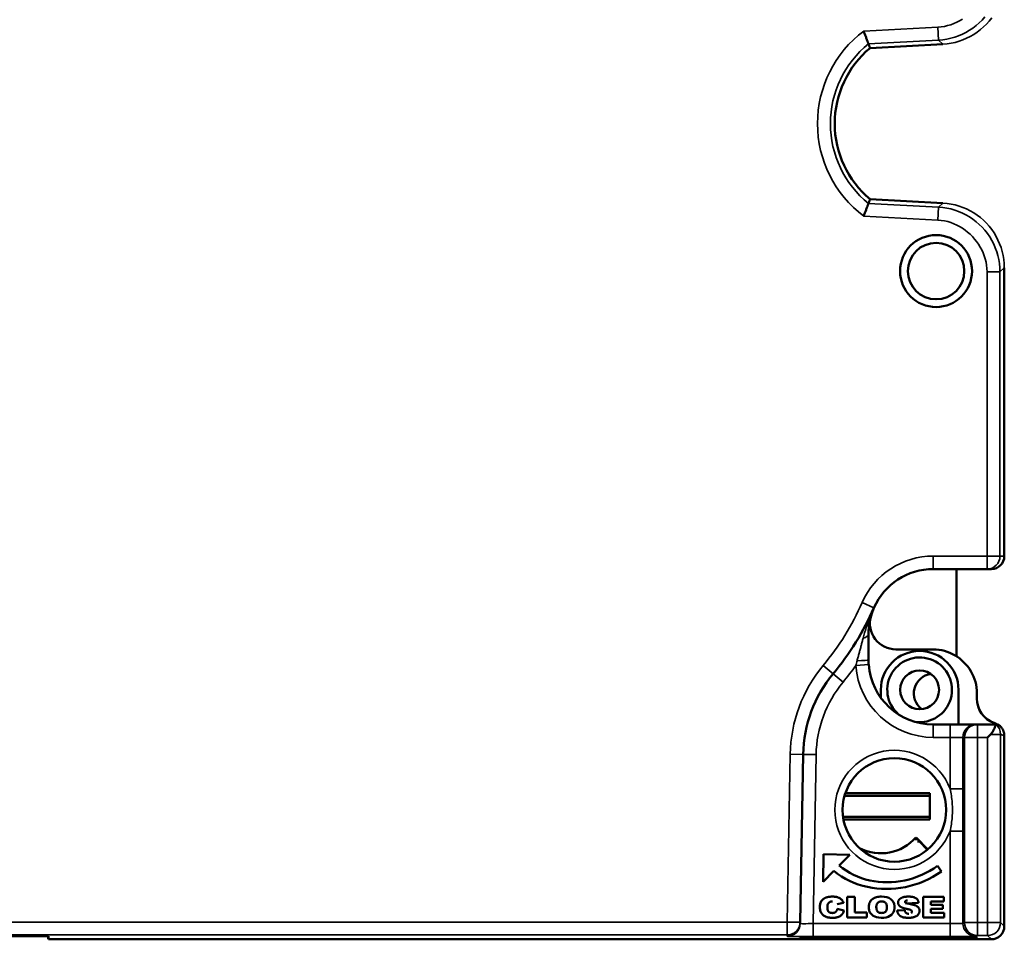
# Model space of a CAD drawing. Header units: millimetres. Extents: x 0 to 420, y 0 to 297.
# Tile 12 of 15: x 292 to 330, y 184 to 220. Entities that reach past the tile are written whole.
import ezdxf

# ---------------------------------------------------------------- set-up
doc = ezdxf.new("R2010")
doc.units = ezdxf.units.MM
doc.layers.add('Visibile (ISO)', color=7, linetype='Continuous', lineweight=50)
doc.layers.add('Visibile sottile (ISO)', color=7, linetype='Continuous', lineweight=35)

msp = doc.modelspace()

# ---------------------------------------------------------------- linework, layer by layer
at = {"layer": 'Visibile (ISO)'}
for p, q in [((324.856, 218.421), (327.671, 218.568)), ((327.671, 212.433), (324.856, 212.581)), ((330.04, 209.937), (330.04, 198.796)), ((327.294, 198.301), (329.374, 198.301)), ((328.194, 194.931), (328.194, 198.301)), ((329.374, 198.301), (329.544, 198.301)), ((324.794, 194.801), (324.794, 195.801)), ((325.849, 195.201), (327.285, 195.201)), ((325.27, 193.38), (325.27, 193.638)), ((328.27, 192.301), (328.27, 193.638)), ((328.985, 193.301), (328.985, 193.501)), ((327.944, 192.301), (327.294, 192.301)), ((327.944, 192.301), (328.944, 192.301)), ((329.003, 192.301), (328.944, 192.301)), ((329.717, 192.301), (329.003, 192.301)), ((329.652, 192.358), (329.652, 192.358)), ((329.757, 192.301), (329.717, 192.301)), ((329.766, 192.301), (329.79, 192.301)), ((329.396, 191.801), (329.512, 191.917)), ((330.04, 184.505), (330.04, 191.871)), ((322.158, 184.662), (322.271, 191.144)), ((327.17, 189.538), (323.868, 189.538)), ((323.9, 189.643), (327.17, 189.643)), ((327.17, 188.633), (327.17, 189.643)), ((327.17, 188.738), (323.812, 188.738)), ((323.829, 188.633), (327.17, 188.633)), ((326.63, 187.936), (327.089, 187.477)), ((327.073, 187.463), (326.759, 187.777)), ((323.059, 187.286), (323.041, 186.226)), ((324.073, 187.269), (323.059, 187.286)), ((323.662, 186.853), (324.073, 187.269)), ((327.609, 186.626), (327.462, 186.847)), ((323.041, 186.226), (323.454, 186.642)), ((323.975, 185.644), (323.975, 184.844)), ((324.267, 185.644), (323.975, 185.644)), ((324.267, 185.039), (324.267, 185.644)), ((326.907, 185.644), (326.907, 184.844)), ((327.701, 185.644), (326.907, 185.644)), ((327.701, 185.459), (327.701, 185.644)), ((323.835, 185.407), (323.578, 185.361)), ((326.23, 185.39), (326.731, 185.414)), ((327.199, 185.459), (327.701, 185.459)), ((327.199, 185.341), (327.199, 185.459)), ((327.666, 185.341), (327.199, 185.341)), ((327.666, 185.175), (327.666, 185.341)), ((323.59, 185.175), (323.847, 185.11)), ((324.734, 185.039), (324.267, 185.039)), ((324.734, 184.844), (324.734, 185.039)), ((326.194, 185.127), (325.902, 185.111)), ((327.199, 185.175), (327.666, 185.175)), ((327.199, 185.029), (327.199, 185.175)), ((327.712, 185.029), (327.199, 185.029)), ((327.712, 184.844), (327.712, 185.029)), ((322.157, 184.611), (322.158, 184.662)), ((323.975, 184.844), (324.734, 184.844)), ((326.907, 184.844), (327.712, 184.844)), ((292.324, 184.126), (291.682, 184.126)), ((293.113, 184.005), (293.113, 184.119)), ((293.113, 184.005), (329.54, 184.005)), ((322.147, 184.076), (322.148, 184.103)), ((328.98, 184.076), (322.147, 184.076)), ((328.98, 184.103), (322.148, 184.103)), ((328.98, 184.103), (328.98, 184.076))]:
    msp.add_line(p, q, dxfattribs=at)
at = {"layer": 'Visibile (ISO)', "flags": 128}
for points in [[(324.792, 218.583), (324.792, 218.585), (324.79, 218.588), (324.788, 218.594), (324.785, 218.602), (324.782, 218.612), (324.777, 218.624), (324.772, 218.637), (324.766, 218.653), (324.759, 218.671), (324.752, 218.69), (324.744, 218.71), (324.736, 218.733), (324.727, 218.756), (324.717, 218.781), (324.708, 218.807), (324.698, 218.834), (324.687, 218.862), (324.676, 218.891), (324.666, 218.92), (324.654, 218.95), (324.643, 218.981), (324.632, 219.012), (324.62, 219.043), (324.609, 219.075)], [(324.856, 218.421), (324.854, 218.425), (324.852, 218.429), (324.851, 218.434), (324.849, 218.438), (324.847, 218.442), (324.846, 218.446), (324.844, 218.451), (324.842, 218.455), (324.841, 218.459), (324.839, 218.464), (324.837, 218.468), (324.835, 218.472), (324.834, 218.476), (324.832, 218.481), (324.83, 218.485), (324.829, 218.489), (324.827, 218.494), (324.825, 218.498), (324.824, 218.502), (324.822, 218.506), (324.821, 218.511), (324.819, 218.515), (324.817, 218.519), (324.816, 218.524), (324.814, 218.528), (324.812, 218.532), (324.811, 218.536), (324.809, 218.541), (324.807, 218.545), (324.806, 218.549), (324.804, 218.553), (324.802, 218.558), (324.801, 218.562), (324.799, 218.566), (324.797, 218.571), (324.796, 218.575), (324.794, 218.579), (324.792, 218.583)], [(324.792, 212.418), (324.792, 212.417), (324.79, 212.413), (324.788, 212.408), (324.785, 212.4), (324.782, 212.39), (324.777, 212.378), (324.772, 212.364), (324.766, 212.349), (324.759, 212.331), (324.752, 212.312), (324.744, 212.291), (324.736, 212.269), (324.727, 212.245), (324.717, 212.221), (324.708, 212.195), (324.698, 212.168), (324.687, 212.14), (324.676, 212.111), (324.666, 212.081), (324.654, 212.051), (324.643, 212.021), (324.632, 211.99), (324.62, 211.958), (324.609, 211.927)], [(324.856, 212.581), (324.854, 212.577), (324.852, 212.572), (324.851, 212.568), (324.849, 212.564), (324.847, 212.559), (324.846, 212.555), (324.844, 212.551), (324.842, 212.547), (324.841, 212.542), (324.839, 212.538), (324.837, 212.534), (324.835, 212.53), (324.834, 212.525), (324.832, 212.521), (324.83, 212.517), (324.829, 212.512), (324.827, 212.508), (324.825, 212.504), (324.824, 212.5), (324.822, 212.495), (324.821, 212.491), (324.819, 212.487), (324.817, 212.482), (324.816, 212.478), (324.814, 212.474), (324.812, 212.47), (324.811, 212.465), (324.809, 212.461), (324.807, 212.457), (324.806, 212.452), (324.804, 212.448), (324.802, 212.444), (324.801, 212.44), (324.799, 212.435), (324.797, 212.431), (324.796, 212.427), (324.794, 212.422), (324.792, 212.418)], [(325.006, 196.808), (324.919, 196.581), (324.855, 196.349), (324.813, 196.109), (324.795, 195.856)], [(324.794, 195.801), (324.794, 195.803), (324.794, 195.805), (324.794, 195.808), (324.794, 195.81), (324.794, 195.812), (324.794, 195.815), (324.794, 195.817), (324.794, 195.819), (324.794, 195.822), (324.794, 195.824), (324.794, 195.826), (324.795, 195.829), (324.795, 195.831), (324.795, 195.833), (324.795, 195.836), (324.795, 195.838), (324.795, 195.84), (324.795, 195.842), (324.795, 195.845), (324.795, 195.847), (324.795, 195.849), (324.795, 195.852), (324.795, 195.854), (324.795, 195.856)], [(327.285, 195.201), (327.4, 195.197), (327.513, 195.185), (327.624, 195.166), (327.732, 195.139), (327.838, 195.106), (327.941, 195.065), (328.041, 195.019), (328.137, 194.966), (328.23, 194.907), (328.318, 194.843), (328.403, 194.773), (328.482, 194.698), (328.557, 194.618), (328.627, 194.534), (328.691, 194.446), (328.75, 194.353), (328.803, 194.257), (328.85, 194.157), (328.89, 194.054), (328.923, 193.948), (328.95, 193.84), (328.969, 193.729), (328.981, 193.616), (328.985, 193.501)], [(324.802, 194.61), (324.801, 194.618), (324.8, 194.626), (324.8, 194.634), (324.799, 194.642), (324.799, 194.65), (324.798, 194.658), (324.798, 194.666), (324.798, 194.674), (324.797, 194.682), (324.797, 194.69), (324.796, 194.698), (324.796, 194.706), (324.796, 194.713), (324.796, 194.721), (324.795, 194.729), (324.795, 194.737), (324.795, 194.745), (324.795, 194.753), (324.795, 194.761), (324.795, 194.769), (324.794, 194.777), (324.794, 194.785), (324.794, 194.793), (324.794, 194.801)], [(329.717, 192.301), (329.716, 192.3), (329.715, 192.297), (329.714, 192.293), (329.712, 192.286), (329.709, 192.279), (329.705, 192.269), (329.701, 192.258), (329.696, 192.246), (329.691, 192.231), (329.684, 192.216), (329.678, 192.199), (329.67, 192.181), (329.662, 192.162), (329.653, 192.142), (329.643, 192.121), (329.633, 192.1), (329.622, 192.077), (329.609, 192.054), (329.596, 192.031), (329.582, 192.008), (329.567, 191.984), (329.55, 191.961), (329.532, 191.939), (329.512, 191.917)], [(329.766, 192.301), (329.766, 192.301), (329.765, 192.301), (329.764, 192.302), (329.762, 192.303), (329.76, 192.305), (329.758, 192.306), (329.755, 192.308), (329.752, 192.31), (329.748, 192.312), (329.744, 192.315), (329.739, 192.318), (329.734, 192.32), (329.729, 192.323), (329.724, 192.326), (329.718, 192.329), (329.711, 192.333), (329.705, 192.336), (329.698, 192.339), (329.691, 192.342), (329.684, 192.345), (329.676, 192.349), (329.668, 192.352), (329.661, 192.355), (329.652, 192.358)], [(330.04, 191.867), (330.04, 191.887), (330.039, 191.907), (330.037, 191.927), (330.034, 191.948), (330.03, 191.968), (330.026, 191.988), (330.021, 192.008), (330.015, 192.027), (330.008, 192.047), (330, 192.066), (329.991, 192.085), (329.982, 192.104), (329.971, 192.123), (329.96, 192.141), (329.947, 192.16), (329.934, 192.177), (329.919, 192.195), (329.904, 192.212), (329.888, 192.228), (329.87, 192.244), (329.852, 192.259), (329.832, 192.274), (329.811, 192.288), (329.79, 192.301)], [(326.63, 187.936), (326.63, 187.932), (326.63, 187.927), (326.63, 187.922), (326.63, 187.918), (326.63, 187.913), (326.631, 187.909), (326.631, 187.904), (326.631, 187.9), (326.631, 187.895), (326.631, 187.891), (326.631, 187.886), (326.631, 187.882), (326.631, 187.877), (326.631, 187.873), (326.631, 187.868), (326.632, 187.864), (326.632, 187.859), (326.632, 187.855), (326.632, 187.85), (326.632, 187.846), (326.632, 187.842), (326.632, 187.837), (326.632, 187.833), (326.632, 187.828)], [(326.684, 187.776), (326.687, 187.776), (326.691, 187.776), (326.694, 187.776), (326.697, 187.776), (326.7, 187.776), (326.703, 187.776), (326.706, 187.776), (326.709, 187.776), (326.713, 187.776), (326.716, 187.776), (326.719, 187.776), (326.722, 187.776), (326.725, 187.776), (326.728, 187.776), (326.731, 187.777), (326.734, 187.777), (326.737, 187.777), (326.741, 187.777), (326.744, 187.777), (326.747, 187.777), (326.75, 187.777), (326.753, 187.777), (326.756, 187.777), (326.759, 187.777)], [(323.662, 186.853), (323.792, 186.749), (323.928, 186.655), (324.07, 186.57), (324.217, 186.493), (324.369, 186.426), (324.524, 186.367), (324.683, 186.318), (324.845, 186.277), (325.01, 186.246), (325.177, 186.223), (325.345, 186.21), (325.515, 186.205), (325.685, 186.209), (325.856, 186.222), (326.026, 186.245), (326.195, 186.276), (326.363, 186.316), (326.529, 186.365), (326.693, 186.423), (326.854, 186.49), (327.012, 186.566), (327.167, 186.65), (327.317, 186.744), (327.462, 186.847)], [(327.609, 186.626), (327.448, 186.518), (327.283, 186.419), (327.113, 186.329), (326.94, 186.249), (326.764, 186.178), (326.585, 186.117), (326.403, 186.065), (326.22, 186.023), (326.036, 185.99), (325.85, 185.967), (325.665, 185.953), (325.48, 185.949), (325.295, 185.954), (325.112, 185.969), (324.93, 185.993), (324.751, 186.027), (324.574, 186.071), (324.401, 186.124), (324.231, 186.186), (324.065, 186.258), (323.904, 186.34), (323.748, 186.431), (323.598, 186.532), (323.454, 186.642)], [(323.039, 185.548), (323.049, 185.556), (323.06, 185.564), (323.072, 185.572), (323.084, 185.58), (323.096, 185.587), (323.108, 185.594), (323.121, 185.6), (323.135, 185.606), (323.148, 185.612), (323.162, 185.617), (323.177, 185.622), (323.191, 185.627), (323.207, 185.631), (323.222, 185.635), (323.238, 185.638), (323.254, 185.641), (323.271, 185.644), (323.287, 185.647), (323.305, 185.649), (323.322, 185.65), (323.34, 185.652), (323.359, 185.653), (323.377, 185.653), (323.396, 185.654)], [(323.396, 185.654), (323.426, 185.653), (323.455, 185.652), (323.483, 185.649), (323.509, 185.646), (323.535, 185.642), (323.559, 185.638), (323.582, 185.632), (323.605, 185.626), (323.626, 185.619), (323.646, 185.611), (323.664, 185.602), (323.682, 185.592), (323.699, 185.581), (323.715, 185.57), (323.73, 185.558), (323.745, 185.544), (323.759, 185.53), (323.772, 185.515), (323.784, 185.5), (323.796, 185.483), (323.807, 185.465), (323.817, 185.447), (323.826, 185.427), (323.835, 185.407)], [(325.299, 185.654), (325.247, 185.652), (325.198, 185.648), (325.152, 185.641), (325.108, 185.631), (325.067, 185.618), (325.029, 185.603), (324.993, 185.585), (324.96, 185.564), (324.929, 185.54), (324.902, 185.514), (324.878, 185.485), (324.858, 185.455), (324.84, 185.422), (324.826, 185.387), (324.816, 185.35), (324.809, 185.311), (324.805, 185.269), (324.805, 185.226), (324.808, 185.184), (324.814, 185.145), (324.823, 185.108), (324.836, 185.073), (324.851, 185.041), (324.87, 185.011)], [(324.87, 185.011), (324.917, 184.957), (324.971, 184.913), (325.034, 184.879), (325.107, 184.855), (325.19, 184.84), (325.285, 184.834), (325.385, 184.837), (325.474, 184.849), (325.553, 184.872), (325.62, 184.905), (325.677, 184.946), (325.723, 184.995), (325.759, 185.053), (325.783, 185.122), (325.795, 185.2), (325.796, 185.288), (325.782, 185.369), (325.754, 185.441), (325.712, 185.504), (325.655, 185.557), (325.585, 185.599), (325.502, 185.629), (325.406, 185.647), (325.299, 185.654)], [(326.34, 185.654), (326.316, 185.653), (326.292, 185.653), (326.27, 185.651), (326.248, 185.65), (326.227, 185.648), (326.208, 185.645), (326.189, 185.642), (326.17, 185.639), (326.153, 185.635), (326.137, 185.631), (326.121, 185.627), (326.107, 185.622), (326.093, 185.616), (326.079, 185.611), (326.067, 185.605), (326.055, 185.598), (326.043, 185.592), (326.033, 185.585), (326.022, 185.577), (326.013, 185.57), (326.003, 185.562), (325.995, 185.554), (325.987, 185.545), (325.979, 185.536)], [(326.731, 185.414), (326.728, 185.434), (326.723, 185.453), (326.718, 185.471), (326.711, 185.489), (326.704, 185.505), (326.695, 185.521), (326.685, 185.535), (326.674, 185.549), (326.662, 185.562), (326.649, 185.574), (326.634, 185.585), (326.619, 185.595), (326.602, 185.604), (326.585, 185.612), (326.566, 185.62), (326.546, 185.627), (326.524, 185.633), (326.501, 185.638), (326.478, 185.643), (326.452, 185.647), (326.426, 185.65), (326.399, 185.652), (326.37, 185.653), (326.34, 185.654)], [(323.156, 184.871), (323.129, 184.882), (323.103, 184.896), (323.078, 184.911), (323.054, 184.929), (323.032, 184.95), (323.01, 184.972), (322.989, 184.997), (322.97, 185.023), (322.954, 185.052), (322.94, 185.083), (322.929, 185.116), (322.921, 185.151), (322.915, 185.188), (322.913, 185.227), (322.913, 185.268), (322.916, 185.306), (322.921, 185.343), (322.93, 185.379), (322.941, 185.412), (322.955, 185.443), (322.972, 185.472), (322.991, 185.499), (323.014, 185.524), (323.039, 185.548)], [(323.404, 185.468), (323.381, 185.467), (323.359, 185.464), (323.339, 185.46), (323.32, 185.454), (323.302, 185.446), (323.286, 185.437), (323.27, 185.426), (323.256, 185.413), (323.244, 185.399), (323.232, 185.382), (323.223, 185.363), (323.216, 185.341), (323.21, 185.317), (323.207, 185.291), (323.205, 185.262), (323.205, 185.232), (323.206, 185.203), (323.209, 185.177), (323.213, 185.153), (323.218, 185.131), (323.225, 185.112), (323.233, 185.095), (323.243, 185.08), (323.254, 185.068)], [(325.301, 185.019), (325.278, 185.02), (325.257, 185.022), (325.237, 185.026), (325.217, 185.031), (325.199, 185.038), (325.183, 185.047), (325.167, 185.057), (325.153, 185.069), (325.14, 185.083), (325.129, 185.099), (325.119, 185.117), (325.111, 185.137), (325.105, 185.159), (325.1, 185.183), (325.098, 185.21), (325.097, 185.239), (325.097, 185.268), (325.1, 185.296), (325.104, 185.321), (325.11, 185.344), (325.118, 185.365), (325.127, 185.384), (325.139, 185.401), (325.152, 185.415)], [(325.152, 185.415), (325.156, 185.419), (325.161, 185.423), (325.166, 185.427), (325.171, 185.431), (325.176, 185.435), (325.182, 185.438), (325.187, 185.441), (325.192, 185.444), (325.198, 185.447), (325.204, 185.45), (325.21, 185.452), (325.216, 185.454), (325.222, 185.457), (325.228, 185.459), (325.235, 185.46), (325.241, 185.462), (325.248, 185.463), (325.255, 185.465), (325.262, 185.466), (325.269, 185.466), (325.276, 185.467), (325.283, 185.468), (325.291, 185.468), (325.298, 185.468)], [(325.298, 185.468), (325.306, 185.468), (325.314, 185.468), (325.321, 185.467), (325.329, 185.467), (325.336, 185.466), (325.343, 185.465), (325.351, 185.463), (325.357, 185.462), (325.364, 185.461), (325.371, 185.459), (325.377, 185.457), (325.384, 185.455), (325.39, 185.453), (325.396, 185.45), (325.402, 185.448), (325.408, 185.445), (325.414, 185.442), (325.419, 185.439), (325.425, 185.435), (325.43, 185.432), (325.435, 185.428), (325.44, 185.424), (325.445, 185.42), (325.45, 185.416)], [(325.45, 185.416), (325.464, 185.4), (325.477, 185.382), (325.487, 185.361), (325.495, 185.338), (325.501, 185.312), (325.504, 185.284), (325.505, 185.253), (325.504, 185.223), (325.502, 185.195), (325.498, 185.169), (325.493, 185.146), (325.487, 185.125), (325.478, 185.106), (325.469, 185.09), (325.458, 185.075), (325.445, 185.063), (325.431, 185.053), (325.416, 185.044), (325.4, 185.036), (325.382, 185.03), (325.364, 185.025), (325.344, 185.022), (325.323, 185.02), (325.301, 185.019)], [(325.979, 185.536), (325.971, 185.525), (325.964, 185.513), (325.957, 185.501), (325.952, 185.489), (325.947, 185.477), (325.943, 185.465), (325.94, 185.452), (325.938, 185.44), (325.937, 185.427), (325.938, 185.414), (325.938, 185.402), (325.94, 185.39), (325.942, 185.378), (325.946, 185.366), (325.95, 185.355), (325.954, 185.344), (325.96, 185.334), (325.966, 185.324), (325.973, 185.314), (325.981, 185.304), (325.99, 185.295), (325.999, 185.286), (326.01, 185.277), (326.021, 185.269)], [(326.021, 185.269), (326.028, 185.264), (326.035, 185.259), (326.043, 185.254), (326.051, 185.249), (326.06, 185.245), (326.069, 185.24), (326.078, 185.236), (326.088, 185.231), (326.098, 185.227), (326.109, 185.223), (326.12, 185.218), (326.131, 185.214), (326.143, 185.21), (326.155, 185.207), (326.167, 185.203), (326.18, 185.199), (326.193, 185.196), (326.207, 185.192), (326.221, 185.189), (326.235, 185.185), (326.25, 185.182), (326.265, 185.179), (326.281, 185.176), (326.297, 185.173)], [(326.303, 185.507), (326.296, 185.507), (326.289, 185.506), (326.282, 185.506), (326.275, 185.505), (326.268, 185.504), (326.261, 185.502), (326.254, 185.5), (326.247, 185.498), (326.241, 185.495), (326.235, 185.491), (326.229, 185.487), (326.224, 185.482), (326.219, 185.477), (326.214, 185.471), (326.211, 185.465), (326.208, 185.459), (326.206, 185.452), (326.206, 185.444), (326.207, 185.437), (326.209, 185.431), (326.213, 185.425), (326.218, 185.419), (326.223, 185.415), (326.229, 185.411)], [(326.33, 185.381), (326.324, 185.383), (326.317, 185.384), (326.311, 185.385), (326.306, 185.386), (326.3, 185.387), (326.295, 185.388), (326.289, 185.389), (326.284, 185.391), (326.279, 185.392), (326.275, 185.393), (326.27, 185.394), (326.266, 185.395), (326.262, 185.397), (326.258, 185.398), (326.254, 185.399), (326.251, 185.4), (326.247, 185.402), (326.244, 185.403), (326.241, 185.404), (326.239, 185.405), (326.236, 185.407), (326.234, 185.408), (326.231, 185.409), (326.229, 185.411)], [(326.728, 185.223), (326.722, 185.232), (326.715, 185.24), (326.707, 185.248), (326.698, 185.256), (326.689, 185.263), (326.679, 185.271), (326.669, 185.278), (326.658, 185.285), (326.646, 185.292), (326.634, 185.298), (326.621, 185.304), (326.607, 185.31), (326.593, 185.316), (326.577, 185.322), (326.559, 185.328), (326.54, 185.334), (326.519, 185.34), (326.496, 185.346), (326.472, 185.352), (326.447, 185.358), (326.42, 185.364), (326.391, 185.37), (326.361, 185.375), (326.33, 185.381)], [(323.764, 184.956), (323.749, 184.941), (323.732, 184.926), (323.714, 184.912), (323.696, 184.9), (323.676, 184.888), (323.656, 184.878), (323.635, 184.869), (323.612, 184.86), (323.589, 184.853), (323.563, 184.847), (323.536, 184.842), (323.507, 184.839), (323.476, 184.836), (323.444, 184.834), (323.41, 184.834), (323.377, 184.834), (323.344, 184.836), (323.313, 184.838), (323.283, 184.841), (323.255, 184.845), (323.228, 184.85), (323.202, 184.856), (323.178, 184.863), (323.156, 184.871)], [(323.254, 185.068), (323.258, 185.063), (323.263, 185.06), (323.267, 185.056), (323.272, 185.052), (323.277, 185.049), (323.281, 185.046), (323.287, 185.043), (323.292, 185.04), (323.297, 185.038), (323.302, 185.035), (323.308, 185.033), (323.314, 185.031), (323.32, 185.029), (323.326, 185.027), (323.332, 185.026), (323.338, 185.024), (323.344, 185.023), (323.351, 185.022), (323.358, 185.021), (323.364, 185.02), (323.371, 185.02), (323.379, 185.02), (323.386, 185.019), (323.393, 185.019)], [(323.393, 185.019), (323.4, 185.019), (323.408, 185.02), (323.414, 185.02), (323.421, 185.02), (323.428, 185.021), (323.434, 185.021), (323.441, 185.022), (323.447, 185.023), (323.453, 185.024), (323.459, 185.026), (323.464, 185.027), (323.47, 185.029), (323.475, 185.031), (323.481, 185.032), (323.486, 185.034), (323.491, 185.037), (323.496, 185.039), (323.5, 185.041), (323.505, 185.044), (323.509, 185.047), (323.513, 185.049), (323.517, 185.052), (323.521, 185.055), (323.525, 185.059)], [(323.525, 185.059), (323.529, 185.062), (323.532, 185.066), (323.536, 185.069), (323.539, 185.073), (323.542, 185.077), (323.546, 185.081), (323.549, 185.085), (323.552, 185.089), (323.555, 185.094), (323.558, 185.098), (323.561, 185.103), (323.563, 185.108), (323.566, 185.113), (323.569, 185.118), (323.571, 185.123), (323.574, 185.128), (323.576, 185.134), (323.578, 185.139), (323.58, 185.145), (323.582, 185.151), (323.584, 185.157), (323.586, 185.163), (323.588, 185.169), (323.59, 185.175)], [(323.847, 185.11), (323.844, 185.102), (323.842, 185.094), (323.84, 185.087), (323.837, 185.08), (323.834, 185.072), (323.832, 185.065), (323.829, 185.058), (323.826, 185.051), (323.823, 185.045), (323.82, 185.038), (323.817, 185.031), (323.813, 185.025), (323.81, 185.019), (323.806, 185.012), (323.802, 185.006), (323.799, 185), (323.795, 184.994), (323.791, 184.989), (323.787, 184.983), (323.782, 184.977), (323.778, 184.972), (323.774, 184.967), (323.769, 184.961), (323.764, 184.956)], [(325.902, 185.111), (325.903, 185.101), (325.905, 185.091), (325.907, 185.082), (325.909, 185.072), (325.911, 185.063), (325.914, 185.053), (325.917, 185.044), (325.92, 185.035), (325.923, 185.026), (325.927, 185.018), (325.931, 185.009), (325.935, 185.001), (325.94, 184.992), (325.945, 184.984), (325.95, 184.976), (325.955, 184.969), (325.961, 184.961), (325.967, 184.953), (325.973, 184.946), (325.979, 184.939), (325.986, 184.932), (325.993, 184.925), (326.001, 184.918), (326.008, 184.912)], [(326.008, 184.912), (326.021, 184.902), (326.035, 184.893), (326.051, 184.884), (326.067, 184.876), (326.085, 184.869), (326.104, 184.863), (326.125, 184.857), (326.147, 184.852), (326.17, 184.847), (326.194, 184.843), (326.219, 184.84), (326.246, 184.837), (326.274, 184.836), (326.304, 184.834), (326.334, 184.834), (326.366, 184.834), (326.396, 184.835), (326.425, 184.837), (326.453, 184.84), (326.48, 184.843), (326.505, 184.848), (326.529, 184.853), (326.552, 184.859), (326.574, 184.867)], [(326.351, 184.99), (326.341, 184.99), (326.331, 184.991), (326.321, 184.992), (326.312, 184.993), (326.303, 184.995), (326.294, 184.997), (326.286, 185), (326.277, 185.003), (326.27, 185.007), (326.262, 185.011), (326.255, 185.016), (326.248, 185.021), (326.241, 185.026), (326.235, 185.032), (326.229, 185.038), (326.223, 185.045), (326.218, 185.053), (326.214, 185.061), (326.209, 185.07), (326.205, 185.08), (326.202, 185.09), (326.199, 185.102), (326.196, 185.114), (326.194, 185.127)], [(326.297, 185.173), (326.306, 185.171), (326.316, 185.169), (326.325, 185.167), (326.334, 185.165), (326.342, 185.163), (326.35, 185.161), (326.358, 185.16), (326.366, 185.158), (326.373, 185.156), (326.38, 185.154), (326.386, 185.152), (326.393, 185.15), (326.399, 185.148), (326.405, 185.146), (326.41, 185.144), (326.415, 185.142), (326.42, 185.14), (326.424, 185.138), (326.428, 185.136), (326.432, 185.135), (326.436, 185.133), (326.439, 185.131), (326.442, 185.129), (326.445, 185.127)], [(326.445, 185.127), (326.45, 185.122), (326.455, 185.117), (326.459, 185.113), (326.462, 185.108), (326.466, 185.103), (326.468, 185.098), (326.47, 185.093), (326.472, 185.088), (326.473, 185.083), (326.474, 185.078), (326.474, 185.072), (326.474, 185.067), (326.474, 185.062), (326.473, 185.057), (326.472, 185.052), (326.47, 185.047), (326.468, 185.043), (326.466, 185.038), (326.463, 185.034), (326.459, 185.03), (326.456, 185.025), (326.452, 185.021), (326.447, 185.018), (326.442, 185.014)], [(326.574, 184.867), (326.595, 184.875), (326.614, 184.884), (326.633, 184.894), (326.651, 184.904), (326.667, 184.916), (326.682, 184.928), (326.696, 184.942), (326.709, 184.956), (326.721, 184.971), (326.732, 184.987), (326.741, 185.002), (326.749, 185.019), (326.755, 185.035), (326.76, 185.052), (326.764, 185.07), (326.766, 185.088), (326.766, 185.106), (326.766, 185.124), (326.763, 185.141), (326.76, 185.159), (326.754, 185.175), (326.747, 185.192), (326.739, 185.208), (326.728, 185.223)]]:
    msp.add_lwpolyline(points, dxfattribs=at)
at = {"layer": 'Visibile (ISO)'}
for centre, radius in [((327.405, 209.808), 1.39), ((327.405, 209.808), 1.09), ((326.77, 193.638), 0.75), ((325.794, 189.001), 2)]:
    msp.add_circle(centre, radius, dxfattribs=at)
for centre, radius, start, end in [((327.294, 215.501), 3.804, 129.8691, 230.1309), ((327.294, 195.801), 2.5, 90, 156.2434), ((315.121, 201.159), 10.8, 320.255, 336.2434), ((325.849, 196.201), 1, 164.534, 270), ((326.77, 193.638), 1.5, 0, 180), ((326.77, 193.638), 1.25, 262.1336, 229.3571), ((327.294, 194.801), 2.5, 184.3743, 270), ((327.27, 191.057), 5, 140.255, 179), ((327.294, 193.501), 0.75, 96.5352, 234.1996), ((323.77, 193.38), 1.5, 358.2486, 0), ((329.985, 193.301), 1, 180, 249.8919), ((329.985, 193.301), 1, 189.0318, 250.528), ((329.468, 191.89), 0.502, 54.8566, 69.8599), ((325.27, 189.138), 1.814, 243.2001, 318.5295), ((329.54, 184.505), 0.5, 270, 0)]:
    msp.add_arc(centre, radius, start, end, dxfattribs=at)
for centre, major_axis, ratio, start_param, end_param in [((329.54, 198.801), (-0.355, 0.355), 0.991311, 2.360558, 3.931354), ((292.301, 184.119), (0.812, 0), 0.00871, 6.283183, 7.825314), ((293.025, 184.505), (0.088, -0.5), 0.001492, 5.589988, 6.291649)]:
    msp.add_ellipse(centre, major_axis=major_axis, ratio=ratio, start_param=start_param, end_param=end_param, dxfattribs=at)
at = {"layer": 'Visibile sottile (ISO)'}
for p, q in [((324.609, 219.075), (327.479, 219.225)), ((327.479, 219.225), (327.505, 218.726)), ((327.505, 218.726), (324.792, 218.583)), ((327.671, 218.568), (327.505, 218.726)), ((324.856, 218.421), (327.671, 218.568)), ((327.671, 218.568), (327.671, 218.568)), ((324.792, 212.418), (327.505, 212.276)), ((327.671, 212.433), (324.856, 212.581)), ((327.479, 211.777), (327.505, 212.276)), ((327.505, 212.276), (327.671, 212.433)), ((327.671, 212.433), (327.671, 212.433)), ((327.479, 211.777), (324.609, 211.927)), ((329.374, 198.801), (329.374, 209.78)), ((329.374, 209.78), (329.874, 209.78)), ((330.04, 209.937), (329.874, 209.78)), ((329.874, 209.78), (329.874, 198.801)), ((330.04, 198.801), (330.04, 209.937)), ((330.04, 209.937), (330.04, 209.937)), ((329.374, 198.801), (327.294, 198.801)), ((327.294, 198.801), (327.294, 198.301)), ((329.374, 198.801), (329.874, 198.801)), ((329.374, 198.801), (329.374, 198.301)), ((330.04, 198.801), (329.874, 198.801)), ((324.549, 197.009), (325.006, 196.808)), ((323.041, 194.573), (323.425, 194.254)), ((324.303, 194.572), (324.802, 194.61)), ((323.425, 194.254), (323.81, 193.934)), ((327.294, 191.801), (327.294, 192.301)), ((327.944, 191.801), (327.944, 192.301)), ((329.003, 191.801), (329.003, 192.301)), ((327.294, 191.801), (327.944, 191.801)), ((327.944, 191.801), (327.944, 189.819)), ((327.944, 191.801), (328.444, 191.801)), ((328.444, 191.801), (328.503, 191.801)), ((328.444, 189.819), (328.444, 191.801)), ((328.503, 191.801), (328.503, 184.649)), ((329.003, 191.801), (328.503, 191.801)), ((329.003, 191.801), (329.396, 191.801)), ((329.003, 184.649), (329.003, 191.801)), ((329.396, 191.801), (329.396, 184.649)), ((329.896, 191.917), (329.512, 191.917)), ((329.896, 184.649), (329.896, 191.917)), ((330.04, 191.867), (330.04, 184.505)), ((321.771, 191.153), (321.658, 184.671)), ((321.771, 191.153), (322.271, 191.144)), ((322.271, 191.144), (322.771, 191.135)), ((322.657, 184.611), (322.771, 191.135)), ((327.944, 189.819), (328.444, 189.819)), ((327.944, 188.183), (327.944, 184.611)), ((327.944, 188.183), (328.444, 188.183)), ((328.444, 184.619), (328.444, 188.183)), ((248.931, 184.671), (321.658, 184.671)), ((321.658, 184.171), (321.658, 184.671)), ((321.658, 184.671), (322.158, 184.662)), ((327.944, 184.611), (322.657, 184.611)), ((322.657, 184.111), (322.657, 184.611)), ((327.944, 184.111), (327.944, 184.611)), ((328.503, 184.649), (328.444, 184.619)), ((329.003, 184.649), (328.503, 184.649)), ((329.396, 184.649), (329.003, 184.649)), ((329.003, 184.149), (329.003, 184.649)), ((329.896, 184.649), (329.396, 184.649)), ((329.396, 184.149), (329.396, 184.649)), ((330.04, 184.505), (329.896, 184.649)), ((330.04, 184.505), (330.04, 184.505)), ((321.658, 184.171), (248.931, 184.171)), ((321.658, 184.171), (321.657, 184.12)), ((322.657, 184.111), (327.944, 184.111)), ((328.944, 184.119), (329.003, 184.149)), ((329.003, 184.149), (329.396, 184.149)), ((329.396, 184.149), (329.54, 184.005)), ((293.113, 184.005), (329.54, 184.005)), ((329.54, 184.005), (329.54, 184.005))]:
    msp.add_line(p, q, dxfattribs=at)
at = {"layer": 'Visibile sottile (ISO)', "flags": 128}
for points in [[(327.479, 219.225), (327.605, 219.236), (327.729, 219.256), (327.852, 219.284), (327.972, 219.321), (328.089, 219.365), (328.203, 219.416), (328.314, 219.475), (328.421, 219.54)], [(329.293, 219.62), (329.188, 219.501), (329.075, 219.39), (328.956, 219.287), (328.83, 219.191), (328.698, 219.104), (328.561, 219.024), (328.42, 218.954), (328.274, 218.892), (328.125, 218.84), (327.973, 218.796), (327.819, 218.763), (327.663, 218.739), (327.505, 218.726)], [(327.671, 218.568), (327.828, 218.582), (327.985, 218.605), (328.139, 218.639), (328.291, 218.682), (328.44, 218.735), (328.586, 218.796), (328.727, 218.867), (328.864, 218.946), (328.996, 219.034), (329.121, 219.13), (329.241, 219.233), (329.353, 219.344), (329.458, 219.462), (329.555, 219.587)], [(327.505, 212.276), (327.663, 212.263), (327.819, 212.239), (327.973, 212.205), (328.125, 212.162), (328.274, 212.11), (328.42, 212.048), (328.561, 211.977), (328.698, 211.898), (328.83, 211.81), (328.956, 211.715), (329.075, 211.611), (329.188, 211.5), (329.293, 211.382), (329.39, 211.257), (329.479, 211.127), (329.559, 210.991), (329.631, 210.85), (329.694, 210.705), (329.748, 210.556), (329.793, 210.405), (329.828, 210.251), (329.854, 210.095), (329.869, 209.938), (329.874, 209.78)], [(330.04, 209.937), (330.035, 210.095), (330.019, 210.252), (329.994, 210.408), (329.959, 210.562), (329.914, 210.714), (329.86, 210.862), (329.797, 211.007), (329.725, 211.148), (329.644, 211.284), (329.555, 211.415), (329.458, 211.539), (329.353, 211.658), (329.241, 211.769), (329.121, 211.872), (328.996, 211.968), (328.864, 212.055), (328.727, 212.135), (328.586, 212.205), (328.44, 212.267), (328.291, 212.319), (328.139, 212.363), (327.985, 212.396), (327.828, 212.42), (327.671, 212.433)], [(329.374, 209.78), (329.37, 209.906), (329.356, 210.031), (329.334, 210.155), (329.304, 210.277), (329.266, 210.396), (329.221, 210.513), (329.168, 210.627), (329.109, 210.737), (329.043, 210.844), (328.97, 210.947), (328.892, 211.045), (328.808, 211.139), (328.719, 211.228), (328.625, 211.311), (328.526, 211.389), (328.423, 211.461), (328.315, 211.526), (328.205, 211.585), (328.09, 211.636), (327.973, 211.681), (327.853, 211.717), (327.73, 211.746), (327.605, 211.765), (327.479, 211.777)], [(325.006, 196.808), (324.985, 196.76), (324.965, 196.713), (324.945, 196.665), (324.925, 196.617), (324.905, 196.569), (324.885, 196.521), (324.866, 196.473), (324.847, 196.424), (324.828, 196.376), (324.81, 196.327), (324.792, 196.278), (324.774, 196.229), (324.756, 196.18), (324.739, 196.131), (324.722, 196.082), (324.706, 196.032), (324.689, 195.983), (324.673, 195.933), (324.658, 195.883), (324.643, 195.833), (324.628, 195.782), (324.614, 195.732), (324.6, 195.681), (324.587, 195.63)], [(324.587, 195.63), (324.577, 195.595), (324.568, 195.559), (324.559, 195.523), (324.549, 195.487), (324.54, 195.451), (324.53, 195.415), (324.521, 195.379), (324.511, 195.343), (324.502, 195.307), (324.492, 195.271), (324.482, 195.235), (324.472, 195.198), (324.462, 195.162), (324.452, 195.126), (324.443, 195.089), (324.433, 195.053), (324.423, 195.016), (324.412, 194.98), (324.402, 194.943), (324.392, 194.907), (324.382, 194.871), (324.372, 194.834), (324.362, 194.798), (324.351, 194.761)], [(329.652, 192.358), (329.651, 192.358), (329.651, 192.358), (329.65, 192.358), (329.65, 192.359), (329.649, 192.359), (329.649, 192.359), (329.649, 192.359), (329.648, 192.359), (329.648, 192.359), (329.647, 192.36), (329.647, 192.36), (329.646, 192.36), (329.646, 192.36), (329.646, 192.36), (329.645, 192.36), (329.645, 192.36), (329.644, 192.361), (329.644, 192.361), (329.643, 192.361), (329.643, 192.361), (329.642, 192.361), (329.642, 192.361), (329.642, 192.362), (329.641, 192.362)], [(329.896, 191.917), (329.9, 191.916), (329.905, 191.914), (329.909, 191.913), (329.913, 191.911), (329.918, 191.91), (329.922, 191.908), (329.927, 191.907), (329.931, 191.905), (329.935, 191.904), (329.94, 191.902), (329.944, 191.901), (329.948, 191.899), (329.953, 191.898), (329.957, 191.896), (329.961, 191.895), (329.966, 191.893), (329.97, 191.892), (329.974, 191.89), (329.979, 191.889), (329.983, 191.887), (329.988, 191.886), (329.992, 191.884), (329.996, 191.883), (330.001, 191.881), (330.005, 191.879), (330.009, 191.878), (330.014, 191.876), (330.018, 191.875), (330.022, 191.873), (330.027, 191.872), (330.031, 191.87), (330.036, 191.868), (330.04, 191.867)], [(327.944, 189.819), (327.958, 189.752), (327.972, 189.684), (327.984, 189.617), (327.995, 189.549), (328.005, 189.481), (328.014, 189.412), (328.021, 189.344), (328.027, 189.275), (328.032, 189.207), (328.035, 189.138), (328.037, 189.069), (328.038, 189.001), (328.037, 188.932), (328.035, 188.864), (328.032, 188.795), (328.027, 188.726), (328.021, 188.658), (328.014, 188.589), (328.005, 188.521), (327.995, 188.453), (327.984, 188.385), (327.972, 188.317), (327.958, 188.25), (327.944, 188.183)], [(328.444, 188.183), (328.444, 188.251), (328.444, 188.319), (328.444, 188.387), (328.444, 188.455), (328.444, 188.524), (328.444, 188.592), (328.444, 188.66), (328.444, 188.728), (328.444, 188.796), (328.444, 188.864), (328.444, 188.933), (328.444, 189.001), (328.444, 189.069), (328.444, 189.137), (328.444, 189.205), (328.444, 189.274), (328.444, 189.342), (328.444, 189.41), (328.444, 189.478), (328.444, 189.546), (328.444, 189.614), (328.444, 189.683), (328.444, 189.751), (328.444, 189.819)]]:
    msp.add_lwpolyline(points, dxfattribs=at)
at = {"layer": 'Visibile sottile (ISO)'}
for centre, radius, start, end in [((327.294, 215.501), 4.47, 126.9222, 233.0778), ((327.294, 215.501), 3.97, 129.0638, 230.9362), ((327.294, 215.501), 3.804, 129.869, 230.131), ((327.294, 195.801), 3, 90, 156.2434), ((315.121, 201.159), 10.3, 320.255, 336.2434), ((327.27, 191.057), 5.5, 140.255, 179), ((315.121, 201.159), 11.3, 320.255, 324.3454), ((327.294, 194.801), 3, 184.3743, 270), ((327.27, 191.057), 4.5, 140.255, 179), ((325.794, 189.001), 2.3, 20.8374, 339.1626)]:
    msp.add_arc(centre, radius, start, end, dxfattribs=at)
for centre, major_axis, ratio, start_param, end_param in [((329.374, 198.801), (0, -0.5), 0.999962, 0, 1.570796), ((324.294, 195.801), (0.5, 0), 0.42069, 5.336571, 6.283185), ((326.36, 194.097), (-0.638, -2.805), 0.733975, 4.641833, 4.709757), ((324.294, 194.801), (0.5, 0), 0.07971, 4.826889, 6.283185), ((328.944, 191.801), (0, 0.5), 0.999848, 0, 1.570796), ((329.003, 191.801), (0, 0.5), 0.999848, 0, 1.570796), ((329.396, 191.917), (0.16, 0.474), 0.999958, 5.037982, 5.912108), ((321.657, 184.62), (0.5, -0.009), 0.999962, 4.729842, 6.283185), ((321.658, 184.671), (0.5, -0.009), 0.999962, 4.729842, 6.283185), ((322.657, 184.62), (-0.5, -0.009), 0.017435, 6.282576, 7.853373), ((327.944, 184.62), (0.5, 0), 0.017454, 4.712389, 6.265732), ((328.944, 184.619), (0.224, -0.447), 0.99981, 4.248848, 5.819492), ((329.003, 184.649), (0.224, -0.447), 0.99981, 4.248848, 5.819492), ((329.396, 184.649), (0.354, 0.354), 0.999924, 3.927029, 5.497749), ((329.54, 184.505), (-0.354, -0.354), 0.999924, 0.785436, 2.356156), ((322.657, 184.12), (1, 0), 0.008726, 3.14144, 4.712237), ((327.944, 184.12), (-1, 0), 0.008727, 1.570796, 3.124139)]:
    msp.add_ellipse(centre, major_axis=major_axis, ratio=ratio, start_param=start_param, end_param=end_param, dxfattribs=at)

doc.saveas('drawing.dxf')
